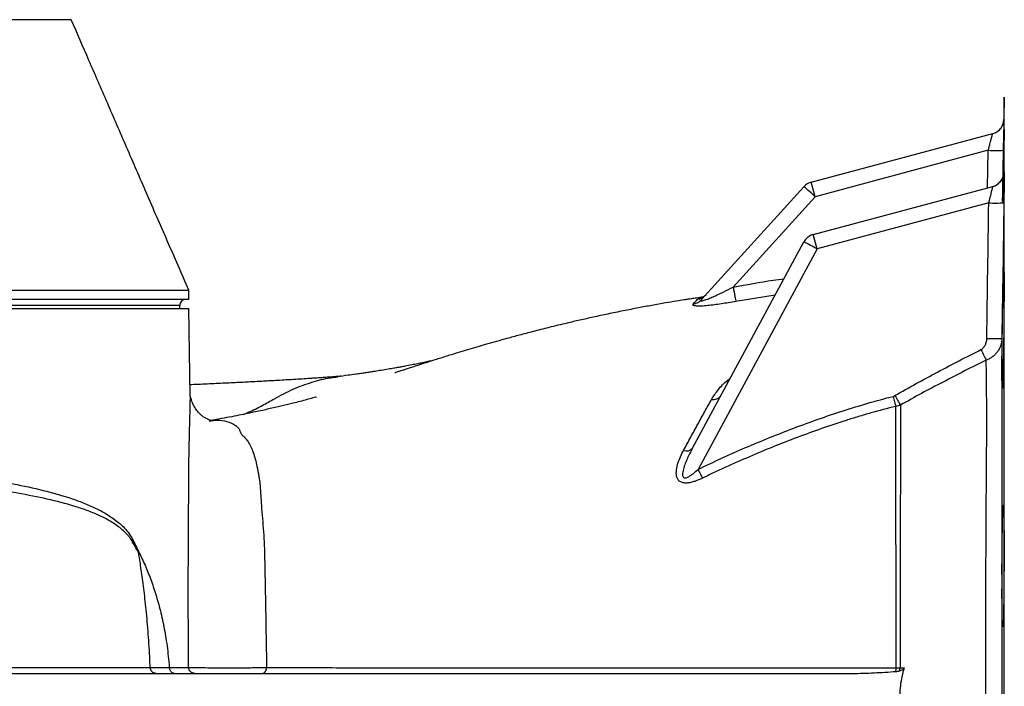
# Model space of a CAD drawing. Header units: millimetres. Extents: x 10 to 1715, y 7 to 2006.
# Tile 4 of 15: x 656 to 980, y 363 to 582. Entities that reach past the tile are written whole.
import ezdxf

# ---------------------------------------------------------------- set-up
doc = ezdxf.new("R2010")
doc.units = ezdxf.units.MM

msp = doc.modelspace()

# ---------------------------------------------------------------- linework, layer by layer
at = {"color": 7, "linetype": 'Continuous', "lineweight": 25}
for p, q in [((979.99, 556.63), (979.86, 549.35)), ((916.46, 528.61), (976.16, 544.6)), ((974.72, 539.13), (917.73, 523.86)), ((979.81, 531.54), (979.83, 531.86)), ((917.73, 523.86), (916.46, 528.61)), ((880.32, 490), (914.05, 527.14)), ((917.12, 511.43), (976.21, 527.27)), ((917.73, 523.86), (890.73, 494.14)), ((974.87, 521.82), (918.39, 506.69)), ((877.35, 441.15), (914.02, 508.98)), ((918.39, 506.69), (917.12, 511.43)), ((918.39, 506.69), (879.18, 434.15)), ((711.54, 490.08), (711.54, 493.08)), ((711.54, 490.08), (116.54, 490.08)), ((235.51, 487.08), (711.54, 487.08)), ((708.54, 487.08), (708.54, 488.08)), ((712.04, 458.35), (711.54, 487.08)), ((619.8, 367.08), (929.93, 367.08)), ((705.1, 369.04), (711.48, 369.04)), ((945.66, 368.91), (947.05, 368.91))]:
    msp.add_line(p, q, dxfattribs=at)
at = {"color": 8, "linetype": 'Continuous', "lineweight": 25}
for p, q in [((979.99, 357.08), (979.99, 556.63)), ((974.5, 526.81), (974.72, 539.13)), ((979.69, 539.13), (979.54, 530.39)), ((979.83, 531.86), (979.84, 532)), ((979.92, 532.02), (979.93, 531.91)), ((904.56, 491.48), (891.61, 489.41)), ((708.54, 488.08), (119.54, 488.08))]:
    msp.add_line(p, q, dxfattribs=at)
at = {"color": 7, "linetype": 'Continuous', "lineweight": 25, "flags": 128}
for points in [[(890.73, 494.14), (890.89, 493.32), (891.03, 492.52), (891.17, 491.77), (891.3, 491.09), (891.41, 490.5), (891.5, 490.02), (891.57, 489.65), (891.61, 489.41)], [(972.3, 473.56), (972.55, 473.06), (972.8, 472.57), (973.04, 472.09), (973.27, 471.63), (973.49, 471.19), (973.7, 470.79), (973.88, 470.42), (974.05, 470.09)], [(943.42, 458.2), (943.54, 457.74), (943.65, 457.29), (943.76, 456.85), (943.87, 456.42), (943.98, 456.01), (944.08, 455.62), (944.17, 455.25), (944.26, 454.91)], [(944, 458.43), (944.25, 458), (944.5, 457.56), (944.74, 457.14), (944.97, 456.73), (945.2, 456.34), (945.41, 455.97), (945.61, 455.63), (945.79, 455.32)], [(879.18, 434.15), (879.37, 433.76), (879.56, 433.37), (879.75, 432.99), (879.94, 432.62), (880.12, 432.26), (880.29, 431.92), (880.45, 431.6), (880.61, 431.29)]]:
    msp.add_lwpolyline(points, dxfattribs=at)
at = {"color": 7, "linetype": 'Continuous', "lineweight": 25}
for centre, radius, start, end in [((974.86, 549.43), 5, 285, 358.9731), ((974.86, 549.43), 5, 285, 332.4259), ((977.25, 613.44), 74.35, 268.0513, 271.8871), ((917.75, 523.78), 5, 105, 137.7522), ((974.84, 532.08), 5, 285, 312.819), ((974.92, 532.1), 5, 285.0001, 314.7885), ((829.56, 428.6), 129.81, 47.2138, 49.3886), ((977.22, 597.38), 75.6, 268.2192, 271.9917), ((918.42, 506.6), 5, 105, 151.6053), ((871.18, 421.92), 97.03, 60.8818, 63.7994), ((710.54, 488.08), 2, 90, 180), ((876.84, 493.17), 4.71, 279.2821, 317.6392), ((878.19, 494.98), 4.93, 279.4963, 317.7247), ((976.47, 553.12), 75.95, 268.3145, 272.0697), ((884.23, 460.12), 2.99, 257.9594, 324.1597), ((875.35, 442.94), 2.69, 249.6749, 318.1399), ((935.92, 368.96), 8.47, 351.4758, 359.5494), ((940.66, 369.02), 5, 347.5098, 358.7186)]:
    msp.add_arc(centre, radius, start, end, dxfattribs=at)
at = {"color": 8, "linetype": 'Continuous', "lineweight": 25}
for centre, start, end in [((974.86, 549.43), 332.4259, 359.0004), ((974.84, 532.08), 312.8192, 359.085), ((974.92, 532.1), 314.7887, 359.1066)]:
    msp.add_arc(centre, 5, start, end, dxfattribs=at)
at = {"color": 7, "linetype": 'Continuous', "lineweight": 25}
for points, knots in [([(672.78, 582.08), (672.79, 582.08), (672.81, 582.08), (672.33, 582.08), (672.08, 582.08), (671.74, 582.08), (671.86, 582.08), (671.36, 582.08), (670.53, 582.08), (669.21, 582.08), (667.39, 582.08), (665.16, 582.08), (656.3, 582.08), (618.56, 582.08), (559.88, 582.08), (496.45, 582.08), (456.74, 582.08), (436.88, 582.08), (427.6, 582.08), (423.37, 582.08), (420.41, 582.08), (416.86, 582.08), (412.9, 582.08), (409.73, 582.08), (406.84, 582.08), (403.49, 582.08), (397.66, 582.08), (366.77, 582.08), (317.87, 582.08), (252.78, 582.08), (207.67, 582.08), (179.87, 582.08), (170.52, 582.08), (165.78, 582.08), (162.63, 582.08), (160.27, 582.08), (158.54, 582.08), (157.28, 582.08), (156.5, 582.08), (156.34, 582.08), (156.31, 582.08), (156.18, 582.08), (155.66, 582.08), (155.16, 582.08), (155.28, 582.08), (155.3, 582.08)], [0, 0, 0, 0, 0.053383, 0.115576, 0.139744, 0.151828, 0.157871, 0.160931, 0.164059, 0.16754, 0.171122, 0.174603, 0.178185, 0.206886, 0.321691, 0.409759, 0.453793, 0.475814, 0.486826, 0.489584, 0.492337, 0.498022, 0.501787, 0.505681, 0.508817, 0.512022, 0.5185, 0.531457, 0.631534, 0.708594, 0.785659, 0.808671, 0.81795, 0.822589, 0.827247, 0.83073, 0.834315, 0.837798, 0.841382, 0.844862, 0.848365, 0.855372, 0.869388, 0.980363, 1, 1, 1, 1]), ([(711.54, 493.08), (709.18, 498.5), (704.57, 509.11), (697.71, 524.83), (691.13, 539.98), (684.8, 554.55), (678.72, 568.56), (674.78, 577.62), (672.85, 582.08)], [0, 0, 0, 0, 0.183897, 0.360185, 0.529348, 0.691952, 0.848621, 1, 1, 1, 1]), ([(979.86, 549.35), (979.86, 549.35), (979.86, 549.33), (979.86, 549.26), (979.86, 549.21), (979.86, 549), (979.86, 548.8), (979.85, 548.41), (979.85, 548.26), (979.84, 547.94), (979.84, 547.76), (979.83, 547.19), (979.82, 546.77), (979.81, 546.05), (979.81, 545.8), (979.8, 545.28), (979.79, 545.01), (979.78, 544.18), (979.77, 543.6), (979.76, 542.68), (979.75, 542.36), (979.74, 541.73), (979.73, 541.41), (979.72, 540.45), (979.71, 539.79), (979.69, 539.13)], [0, 0, 0, 0, 0.0625, 0.0625, 0.125, 0.125, 0.25, 0.25, 0.3125, 0.3125, 0.375, 0.375, 0.5, 0.5, 0.5625, 0.5625, 0.625, 0.625, 0.75, 0.75, 0.8125, 0.8125, 0.875, 0.875, 1, 1, 1, 1]), ([(974.72, 539.13), (974.81, 539.47), (974.9, 539.81), (975.07, 540.47), (975.16, 540.79), (975.33, 541.43), (975.41, 541.74), (975.52, 542.18), (975.56, 542.32), (975.63, 542.6), (975.67, 542.74), (975.77, 543.13), (975.84, 543.37), (975.95, 543.79), (976, 543.98), (976.08, 544.28), (976.11, 544.4), (976.14, 544.52), (976.15, 544.55), (976.16, 544.59), (976.16, 544.6), (976.16, 544.6)], [0, 0, 0, 0, 0.125, 0.125, 0.25, 0.25, 0.375, 0.375, 0.4375, 0.4375, 0.5, 0.5, 0.625, 0.625, 0.75, 0.75, 0.875, 0.875, 0.9375, 0.9375, 1, 1, 1, 1]), ([(979.43, 522.32), (979.43, 522.62), (979.45, 524.02), (979.5, 526.6), (979.56, 529.96), (979.62, 533.22), (979.67, 536.28), (979.73, 539.04), (979.77, 541.44), (979.82, 543.4), (979.85, 544.88), (979.88, 545.82), (979.9, 546.2), (979.91, 546.01), (979.91, 545.26), (979.9, 543.96), (979.89, 542.16), (979.86, 539.9), (979.83, 537.25), (979.79, 534.28), (979.75, 531.09), (979.7, 527.75), (979.65, 524.95), (979.62, 523.32), (979.61, 522.8)], [0, 0, 0, 0, 0.013339, 0.061539, 0.10974, 0.157945, 0.20615, 0.254354, 0.302559, 0.350759, 0.398959, 0.447153, 0.495347, 0.543536, 0.591724, 0.639909, 0.688095, 0.73628, 0.784466, 0.832655, 0.880845, 0.92904, 0.977235, 1, 1, 1, 1]), ([(979.93, 531.91), (979.93, 531.9), (979.94, 531.81), (979.94, 530.84), (979.93, 528.59), (979.9, 525.42), (979.86, 523.03), (979.85, 521.83)], [0, 0, 0, 0, 0.027391, 0.260996, 0.503852, 0.751998, 1, 1, 1, 1]), ([(979.81, 531.52), (979.81, 531.51), (979.8, 531.48), (979.78, 531.3), (979.71, 530.89), (979.49, 530.15), (979.03, 529.24), (978.49, 528.68), (978.24, 528.41)], [0, 0, 0, 0, 0.0145768, 0.0848978, 0.1900417, 0.3803809, 0.7059953, 1, 1, 1, 1]), ([(979.61, 521.76), (979.62, 522.59), (979.65, 524.56), (979.71, 527.47), (979.76, 529.91), (979.8, 531.3), (979.81, 531.49), (979.81, 531.51)], [0, 0, 0, 0, 0.1916876, 0.4577374, 0.7143084, 0.9663855, 1, 1, 1, 1]), ([(974.87, 521.82), (974.96, 522.16), (975.04, 522.49), (975.21, 523.15), (975.3, 523.48), (975.46, 524.12), (975.54, 524.42), (975.65, 524.86), (975.68, 525.01), (975.75, 525.28), (975.79, 525.42), (975.88, 525.81), (975.94, 526.05), (976.04, 526.47), (976.09, 526.65), (976.16, 526.96), (976.18, 527.07), (976.21, 527.19), (976.21, 527.22), (976.22, 527.26), (976.22, 527.27), (976.21, 527.27)], [0, 0, 0, 0, 0.125, 0.125, 0.25, 0.25, 0.375, 0.375, 0.4375, 0.4375, 0.5, 0.5, 0.625, 0.625, 0.75, 0.75, 0.875, 0.875, 0.9375, 0.9375, 1, 1, 1, 1]), ([(979.21, 468.54), (979.22, 469.04), (979.22, 469.56), (979.22, 470.62), (979.23, 471.71), (979.24, 472.85), (979.25, 474.01), (979.25, 474.61), (979.27, 476.43), (979.29, 477.66), (979.31, 479.53), (979.32, 480.16), (979.33, 481.42), (979.34, 482.05), (979.37, 483.93), (979.39, 485.16), (979.42, 486.97), (979.43, 487.56), (979.45, 488.74), (979.46, 489.32), (979.49, 490.99), (979.51, 492.05), (979.55, 493.54), (979.56, 494.03), (979.58, 494.95), (979.59, 495.38), (979.62, 496.63), (979.64, 497.37), (979.68, 498.34), (979.69, 498.63), (979.71, 499.17), (979.72, 499.65), (979.74, 500.02), (979.76, 500.34), (979.77, 500.47), (979.79, 500.77), (979.81, 500.85), (979.83, 500.8), (979.84, 500.75), (979.85, 500.59), (979.86, 500.49), (979.87, 500.08), (979.88, 499.7), (979.89, 498.96), (979.89, 498.68), (979.9, 498.07), (979.9, 497.75), (979.91, 496.69), (979.91, 495.9), (979.91, 494.57), (979.91, 494.1), (979.91, 493.13), (979.91, 492.63), (979.9, 491.08), (979.9, 489.99), (979.88, 488.25), (979.88, 487.66), (979.87, 486.47), (979.86, 485.26), (979.85, 484.03), (979.84, 482.78), (979.83, 482.15), (979.81, 480.26), (979.8, 479.01), (979.77, 477.15), (979.76, 476.54), (979.74, 475.31), (979.74, 474.71), (979.71, 472.93), (979.69, 471.8), (979.66, 470.18), (979.65, 469.64), (979.63, 468.62), (979.61, 468.13), (979.58, 466.71), (979.56, 465.85), (979.53, 464.69), (979.52, 464.32), (979.49, 463.64), (979.48, 463.33), (979.45, 462.47), (979.43, 462), (979.39, 461.28), (979.37, 461.04), (979.34, 460.86), (979.33, 460.83), (979.32, 460.82), (979.31, 460.85), (979.29, 460.96), (979.29, 461.05), (979.27, 461.28), (979.27, 461.42), (979.25, 461.94), (979.24, 462.4), (979.23, 463.25), (979.22, 463.55), (979.22, 464.23), (979.22, 464.59), (979.22, 464.97)], [0, 0, 0, 0, 0.015625, 0.015625, 0.03125, 0.046875, 0.046875, 0.0625, 0.0625, 0.09375, 0.09375, 0.109375, 0.109375, 0.125, 0.125, 0.15625, 0.15625, 0.171875, 0.171875, 0.1875, 0.1875, 0.21875, 0.21875, 0.234375, 0.234375, 0.25, 0.25, 0.28125, 0.28125, 0.296875, 0.296875, 0.3125, 0.328125, 0.328125, 0.34375, 0.34375, 0.375, 0.375, 0.390625, 0.390625, 0.40625, 0.40625, 0.4375, 0.4375, 0.453125, 0.453125, 0.46875, 0.46875, 0.5, 0.5, 0.515625, 0.515625, 0.53125, 0.53125, 0.5625, 0.5625, 0.578125, 0.578125, 0.59375, 0.609375, 0.609375, 0.625, 0.625, 0.65625, 0.65625, 0.671875, 0.671875, 0.6875, 0.6875, 0.71875, 0.71875, 0.734375, 0.734375, 0.75, 0.75, 0.78125, 0.78125, 0.796875, 0.796875, 0.8125, 0.8125, 0.84375, 0.84375, 0.875, 0.875, 0.890625, 0.890625, 0.90625, 0.90625, 0.921875, 0.921875, 0.9375, 0.9375, 0.96875, 0.96875, 0.984375, 0.984375, 1, 1, 1, 1]), ([(116.67, 493.08), (116.68, 493.08), (116.71, 493.08), (118.22, 493.08), (120.99, 493.08), (125.06, 493.08), (130.35, 493.08), (136.85, 493.08), (144.53, 493.08), (153.36, 493.08), (163.31, 493.08), (174.33, 493.08), (186.37, 493.08), (199.38, 493.08), (213.31, 493.08), (228.09, 493.08), (243.67, 493.08), (259.97, 493.08), (276.94, 493.08), (294.49, 493.08), (312.55, 493.08), (331.04, 493.08), (349.88, 493.08), (369, 493.08), (388.32, 493.08), (407.74, 493.08), (427.19, 493.08), (446.58, 493.08), (465.84, 493.08), (484.87, 493.08), (503.6, 493.08), (521.95, 493.08), (539.84, 493.08), (557.19, 493.08), (573.93, 493.08), (589.98, 493.08), (605.29, 493.08), (619.78, 493.08), (633.39, 493.08), (646.07, 493.08), (657.75, 493.08), (668.4, 493.08), (677.96, 493.08), (686.39, 493.08), (693.66, 493.08), (699.74, 493.08), (704.59, 493.08), (708.23, 493.08), (710.52, 493.08), (711.58, 493.08), (711.43, 493.08), (711.4, 493.08)], [0, 0, 0, 0, 0.014868, 0.035673, 0.056478, 0.077282, 0.098087, 0.118892, 0.139696, 0.160501, 0.181306, 0.20211, 0.222915, 0.24372, 0.264524, 0.285329, 0.306134, 0.326938, 0.347743, 0.368548, 0.389352, 0.410157, 0.430962, 0.451766, 0.472571, 0.493376, 0.51418, 0.534985, 0.55579, 0.576594, 0.597399, 0.618204, 0.639008, 0.659813, 0.680618, 0.701422, 0.722227, 0.743032, 0.763836, 0.784641, 0.805446, 0.82625, 0.847055, 0.867859, 0.888664, 0.909469, 0.930273, 0.951078, 0.971883, 0.992687, 1, 1, 1, 1]), ([(880.32, 490), (880.27, 489.95), (880.23, 489.9), (880.18, 489.81), (880.17, 489.77), (880.18, 489.71), (880.2, 489.68), (880.27, 489.65), (880.32, 489.64), (880.51, 489.64), (880.69, 489.68), (881.08, 489.78), (881.3, 489.84), (881.76, 490), (882, 490.09), (882.49, 490.27), (882.73, 490.37), (883.49, 490.68), (884, 490.9), (885.03, 491.36), (885.55, 491.6), (886.58, 492.09), (887.1, 492.33), (888.66, 493.09), (889.7, 493.61), (890.73, 494.14)], [0, 0, 0, 0, 0.03125, 0.03125, 0.0625, 0.0625, 0.09375, 0.09375, 0.125, 0.125, 0.1875, 0.1875, 0.25, 0.25, 0.3125, 0.3125, 0.375, 0.375, 0.5, 0.5, 0.625, 0.625, 0.75, 0.75, 1, 1, 1, 1]), ([(880.91, 490.89), (880.9, 490.89), (880.12, 490.77), (878.81, 490.57), (877.16, 490.32), (875.84, 490.11), (874.19, 489.85), (871.71, 489.45), (868.15, 488.85), (863.99, 488.12), (859.35, 487.26), (854.53, 486.32), (849.57, 485.3), (844.79, 484.27), (840.31, 483.27), (835.43, 482.14), (830.31, 480.9), (825.07, 479.57), (820.48, 478.37), (816.48, 477.28), (812.88, 476.28), (809.58, 475.35), (806.38, 474.42), (803.32, 473.51), (800.23, 472.58), (796.83, 471.53), (793.23, 470.4), (789.58, 469.23), (786.65, 468.28), (784.45, 467.55), (783.1, 467.11), (782.06, 466.77), (780.98, 466.43), (780.19, 466.17), (779.4, 465.92), (779.37, 465.91), (779.36, 465.9)], [0, 0, 0, 0, 0.000297, 0.020735, 0.035399, 0.044729, 0.056448, 0.079625, 0.111724, 0.152806, 0.192709, 0.238558, 0.285448, 0.329779, 0.371527, 0.410669, 0.466873, 0.516543, 0.559633, 0.59846, 0.631272, 0.662818, 0.693415, 0.723065, 0.750607, 0.782219, 0.819448, 0.851355, 0.886695, 0.903238, 0.917516, 0.929742, 0.941302, 0.97037, 0.987903, 1, 1, 1, 1]), ([(881.81, 491.66), (881.73, 491.58), (881.51, 491.31), (881.08, 490.99), (880.64, 490.71), (880.35, 490.58), (880.23, 490.53), (880.24, 490.54), (880.25, 490.54)], [0, 0, 0, 0, 0.116662, 0.362473, 0.572698, 0.755363, 0.923049, 1, 1, 1, 1]), ([(891.61, 489.41), (890.81, 489.26), (890.02, 489.12), (888.44, 488.85), (887.64, 488.73), (886.08, 488.49), (885.31, 488.38), (883.8, 488.18), (883.06, 488.1), (881.62, 487.96), (880.93, 487.91), (879.99, 487.88), (879.69, 487.87), (879.13, 487.87), (878.87, 487.88), (878.4, 487.92), (878.2, 487.95), (877.87, 488.02), (877.74, 488.06), (877.6, 488.14), (877.57, 488.17), (877.52, 488.24), (877.5, 488.27), (877.49, 488.37), (877.53, 488.44), (877.6, 488.52)], [0, 0, 0, 0, 0.125, 0.125, 0.25, 0.25, 0.375, 0.375, 0.5, 0.5, 0.625, 0.625, 0.6875, 0.6875, 0.75, 0.75, 0.8125, 0.8125, 0.875, 0.875, 0.90625, 0.90625, 0.9375, 0.9375, 1, 1, 1, 1]), ([(972.3, 473.56), (972.46, 473.65), (972.62, 473.75), (972.9, 473.97), (973.03, 474.09), (973.27, 474.36), (973.39, 474.5), (973.59, 474.8), (973.67, 474.96), (973.91, 475.44), (974.03, 475.79), (974.19, 476.49), (974.23, 476.84), (974.24, 477.21)], [0, 0, 0, 0, 0.125, 0.125, 0.25, 0.25, 0.375, 0.375, 0.5, 0.5, 0.75, 0.75, 1, 1, 1, 1]), ([(979.21, 477.22), (979.2, 476.46), (979.07, 475.71), (978.72, 474.63), (978.57, 474.27), (978.22, 473.58), (978.02, 473.25), (977.57, 472.62), (977.32, 472.32), (976.78, 471.75), (976.48, 471.49), (975.85, 471.01), (975.51, 470.79), (974.8, 470.4), (974.43, 470.23), (974.05, 470.09)], [0, 0, 0, 0, 0.25, 0.25, 0.375, 0.375, 0.5, 0.5, 0.625, 0.625, 0.75, 0.75, 0.875, 0.875, 1, 1, 1, 1]), ([(979.21, 477.22), (979.21, 474.72), (979.21, 472.11), (979.21, 467.99), (979.21, 466.58), (979.21, 463.73), (979.21, 462.29), (979.21, 457.88), (979.21, 454.87), (979.21, 448.68), (979.21, 445.51), (979.21, 438.99), (979.21, 435.65), (979.21, 430.49), (979.21, 428.75), (979.21, 425.23), (979.21, 423.45), (979.21, 414.48), (979.21, 407.14), (979.21, 399.63)], [0, 0, 0, 0, 0.125, 0.125, 0.1875, 0.1875, 0.25, 0.25, 0.375, 0.375, 0.5, 0.5, 0.625, 0.625, 0.6875, 0.6875, 0.75, 0.75, 1, 1, 1, 1]), ([(944, 458.43), (948.63, 461.1), (953.32, 463.68), (962.76, 468.72), (967.52, 471.17), (972.3, 473.56)], [0, 0, 0, 0, 0.5, 0.5, 1, 1, 1, 1]), ([(791.97, 470), (791.41, 469.87), (790.26, 469.62), (788.57, 469.26), (786.8, 468.9), (784.91, 468.52), (783.04, 468.16), (781.43, 467.87), (780.03, 467.61), (778.47, 467.34), (776.54, 467.01), (774.45, 466.67), (772.58, 466.37), (771, 466.13), (769.6, 465.92), (768.12, 465.7), (766.25, 465.44), (763.67, 465.08), (761.67, 464.81), (760.53, 464.66)], [0, 0, 0, 0, 0.0633016, 0.1281312, 0.1838021, 0.2509763, 0.3235153, 0.3748302, 0.4120422, 0.4601568, 0.5242297, 0.5945288, 0.6556039, 0.6971601, 0.7373275, 0.7805211, 0.8300365, 0.9028397, 1, 1, 1, 1]), ([(974.05, 470.09), (969.28, 467.75), (964.53, 465.35), (955.11, 460.44), (950.43, 457.92), (945.79, 455.32)], [0, 0, 0, 0, 0.5, 0.5, 1, 1, 1, 1]), ([(974.05, 244.06), (974.07, 245.79), (974.09, 247.58), (974.12, 250.35), (974.13, 251.29), (974.15, 253.19), (974.16, 254.16), (974.19, 257.1), (974.21, 259.1), (974.22, 263.18), (974.22, 265.26), (974.2, 269.5), (974.19, 271.65), (974.16, 276.05), (974.14, 278.29), (974.11, 282.85), (974.09, 285.18), (974.07, 288.72), (974.06, 289.92), (974.05, 292.32), (974.04, 293.54), (974.01, 299.66), (973.98, 304.63), (973.94, 314.74), (973.93, 319.88), (973.9, 330.3), (973.89, 335.59), (973.88, 342.31), (973.88, 343.65), (973.87, 346.34), (973.87, 347.69), (973.87, 351.72), (973.87, 354.41), (973.87, 359.79), (973.87, 362.48), (973.87, 366.52), (973.87, 367.86), (973.88, 370.55), (973.88, 371.9), (973.89, 378.61), (973.9, 383.9), (973.93, 394.31), (973.94, 399.43), (973.98, 409.53), (974.01, 414.49), (974.04, 420.6), (974.05, 421.82), (974.06, 424.23), (974.07, 425.42), (974.09, 428.98), (974.11, 431.3), (974.14, 435.87), (974.16, 438.11), (974.19, 442.5), (974.2, 444.66), (974.22, 448.89), (974.22, 450.97), (974.21, 455.05), (974.19, 457.04), (974.15, 460.95), (974.13, 462.87), (974.09, 466.57), (974.07, 468.36), (974.05, 470.09)], [0, 0, 0, 0, 0.03125, 0.03125, 0.046875, 0.046875, 0.0625, 0.0625, 0.09375, 0.09375, 0.125, 0.125, 0.15625, 0.15625, 0.1875, 0.1875, 0.21875, 0.21875, 0.234375, 0.234375, 0.25, 0.25, 0.3125, 0.3125, 0.375, 0.375, 0.4375, 0.4375, 0.453125, 0.453125, 0.46875, 0.46875, 0.5, 0.5, 0.53125, 0.53125, 0.546875, 0.546875, 0.5625, 0.5625, 0.625, 0.625, 0.6875, 0.6875, 0.75, 0.75, 0.765625, 0.765625, 0.78125, 0.78125, 0.8125, 0.8125, 0.84375, 0.84375, 0.875, 0.875, 0.90625, 0.90625, 0.9375, 0.9375, 0.96875, 0.96875, 1, 1, 1, 1]), ([(979.22, 464.97), (979.21, 465.07), (979.21, 465.26), (979.21, 465.55), (979.21, 465.86), (979.21, 466.16), (979.21, 466.48), (979.21, 466.81), (979.21, 467.14), (979.21, 467.48), (979.21, 467.82), (979.21, 468.18), (979.21, 468.42), (979.21, 468.54)], [0, 0, 0, 0, 0.091427, 0.182544, 0.27342, 0.364121, 0.454719, 0.545282, 0.63588, 0.726581, 0.817456, 0.908573, 1, 1, 1, 1]), ([(761.65, 464.81), (761.26, 464.78), (760.2, 464.7), (758.52, 464.57), (756.8, 464.44), (755.43, 464.35), (754.26, 464.26), (753.12, 464.19), (751.55, 464.08), (749.44, 463.94), (746.69, 463.77), (743.78, 463.59), (740.95, 463.43), (738.45, 463.29), (736.16, 463.16), (733.97, 463.04), (731.71, 462.92), (728.47, 462.76), (724.05, 462.54), (718.41, 462.28), (714.32, 462.09), (712.12, 462), (711.98, 461.99)], [0, 0, 0, 0, 0.032324, 0.087224, 0.130709, 0.162727, 0.188388, 0.21511, 0.242957, 0.297269, 0.35741, 0.42366, 0.481559, 0.531274, 0.573025, 0.613496, 0.655637, 0.69997, 0.792671, 0.893393, 0.992993, 1, 1, 1, 1]), ([(739.74, 457.42), (741.76, 458.52), (745.78, 460.7), (751.98, 462.91), (756.91, 464.22), (759.77, 464.5), (760.55, 464.57)], [0, 0, 0, 0, 0.301469, 0.598562, 0.891758, 1, 1, 1, 1]), ([(718.82, 450.26), (718.82, 450.27), (718.83, 450.29), (718.27, 450.43), (717.38, 450.82), (716.56, 451.31), (715.82, 451.85), (715.02, 452.58), (714.12, 453.58), (713.24, 454.94), (712.66, 456.16), (712.31, 457.31), (712.21, 457.67), (712.15, 457.88), (712.09, 458.1), (712.05, 458.29), (712.05, 458.29), (712.05, 458.29)], [0, 0, 0, 0, 0.092095, 0.201431, 0.288406, 0.359999, 0.415739, 0.466923, 0.52609, 0.594628, 0.658251, 0.734848, 0.773341, 0.81854, 0.866377, 0.942868, 1, 1, 1, 1]), ([(753.61, 458.01), (753.59, 458.01), (753.56, 458), (752.67, 457.75), (750.92, 457.26), (748.74, 456.67), (746.61, 456.11), (744.6, 455.6), (742.84, 455.18), (740.96, 454.74), (738.94, 454.28), (736.78, 453.8), (734.58, 453.32), (732.12, 452.8), (729.41, 452.24), (726.37, 451.64), (723.11, 451.02), (720.36, 450.52), (718.73, 450.24), (718.24, 450.16)], [0, 0, 0, 0, 0.032467, 0.080087, 0.154592, 0.232747, 0.310143, 0.367864, 0.424035, 0.472279, 0.522504, 0.568866, 0.619864, 0.674831, 0.739272, 0.80812, 0.88551, 0.96582, 1, 1, 1, 1]), ([(729.5, 452.26), (730.04, 452.49), (732.14, 453.35), (735.56, 455.07), (738.41, 456.67), (739.74, 457.42)], [0, 0, 0, 0, 0.155414, 0.605365, 1, 1, 1, 1]), ([(874.41, 440.42), (875.2, 441.87), (875.98, 443.31), (877.55, 446.18), (878.32, 447.6), (879.48, 449.71), (879.87, 450.41), (880.63, 451.8), (881.01, 452.49), (882.14, 454.53), (882.88, 455.87), (883.61, 457.19)], [0, 0, 0, 0, 0.25, 0.25, 0.5, 0.5, 0.625, 0.625, 0.75, 0.75, 1, 1, 1, 1]), ([(879.18, 434.15), (881.75, 435.43), (884.34, 436.66), (889.55, 439.04), (892.17, 440.2), (897.43, 442.45), (900.07, 443.54), (905.38, 445.68), (908.04, 446.73), (916.06, 449.77), (921.45, 451.67), (929.62, 454.3), (932.36, 455.14), (937.86, 456.73), (940.63, 457.49), (943.42, 458.2)], [0, 0, 0, 0, 0.125, 0.125, 0.25, 0.25, 0.375, 0.375, 0.5, 0.5, 0.75, 0.75, 0.875, 0.875, 1, 1, 1, 1]), ([(944.26, 454.91), (941.51, 454.22), (938.76, 453.5), (935.35, 452.53), (934.67, 452.34), (933.31, 451.94), (932.63, 451.74), (930.59, 451.13), (929.24, 450.71), (922.49, 448.56), (917.15, 446.69), (909.2, 443.68), (906.57, 442.65), (901.31, 440.53), (898.69, 439.44), (893.48, 437.22), (890.88, 436.08), (887.01, 434.32), (885.73, 433.73), (883.16, 432.52), (881.88, 431.91), (880.61, 431.29)], [0, 0, 0, 0, 0.125, 0.125, 0.15625, 0.15625, 0.1875, 0.1875, 0.25, 0.25, 0.5, 0.5, 0.625, 0.625, 0.75, 0.75, 0.875, 0.875, 0.9375, 0.9375, 1, 1, 1, 1]), ([(944.4, 368.9), (944.39, 372.98), (944.39, 377.02), (944.38, 385), (944.38, 388.96), (944.37, 394.82), (944.36, 396.76), (944.36, 399.66), (944.36, 400.62), (944.35, 402.55), (944.35, 403.5), (944.34, 408.27), (944.33, 411.99), (944.31, 419.22), (944.3, 422.73), (944.28, 427.86), (944.27, 429.54), (944.26, 432.03), (944.26, 432.86), (944.25, 434.49), (944.25, 435.31), (944.24, 437.74), (944.24, 439.34), (944.23, 442.53), (944.23, 444.11), (944.24, 446.47), (944.24, 447.25), (944.25, 448.81), (944.24, 449.58), (944.24, 450.74), (944.24, 451.12), (944.25, 451.89), (944.25, 452.27), (944.26, 453.41), (944.26, 454.16), (944.26, 454.91)], [0, 0, 0, 0, 0.125, 0.125, 0.25, 0.25, 0.3125, 0.3125, 0.34375, 0.34375, 0.375, 0.375, 0.5, 0.5, 0.625, 0.625, 0.6875, 0.6875, 0.71875, 0.71875, 0.75, 0.75, 0.8125, 0.8125, 0.875, 0.875, 0.90625, 0.90625, 0.9375, 0.9375, 0.953125, 0.953125, 0.96875, 0.96875, 1, 1, 1, 1]), ([(945.79, 455.32), (945.79, 454.57), (945.8, 453.82), (945.79, 452.68), (945.79, 452.3), (945.79, 451.53), (945.79, 451.14), (945.8, 449.99), (945.8, 449.21), (945.8, 447.65), (945.8, 446.86), (945.8, 444.5), (945.8, 442.91), (945.8, 439.7), (945.8, 438.09), (945.79, 435.65), (945.79, 434.83), (945.79, 433.18), (945.78, 432.36), (945.77, 429.85), (945.77, 428.16), (945.75, 423), (945.74, 419.46), (945.72, 412.2), (945.71, 408.47), (945.71, 403.67), (945.7, 402.71), (945.7, 400.78), (945.7, 399.81), (945.69, 396.9), (945.69, 394.95), (945.68, 389.06), (945.68, 385.09), (945.67, 377.06), (945.67, 373), (945.66, 368.91)], [0, 0, 0, 0, 0.03125, 0.03125, 0.046875, 0.046875, 0.0625, 0.0625, 0.09375, 0.09375, 0.125, 0.125, 0.1875, 0.1875, 0.25, 0.25, 0.28125, 0.28125, 0.3125, 0.3125, 0.375, 0.375, 0.5, 0.5, 0.625, 0.625, 0.65625, 0.65625, 0.6875, 0.6875, 0.75, 0.75, 0.875, 0.875, 1, 1, 1, 1]), ([(235.45, 449.45), (244.75, 449.33), (254.36, 449.19), (274.19, 448.86), (284.4, 448.68), (300.17, 448.38), (305.51, 448.28), (313.62, 448.12), (316.35, 448.06), (320.46, 447.97), (321.84, 447.95), (324.6, 447.89), (325.99, 447.86), (338.46, 447.59), (349.65, 447.32), (372.19, 446.73), (383.56, 446.41), (400.73, 445.88), (406.48, 445.7), (415.14, 445.41), (418.03, 445.31), (422.37, 445.15), (423.82, 445.1), (426.72, 445), (428.17, 444.95), (441.17, 444.48), (452.59, 444.03), (475.16, 443.08), (486.32, 442.58), (502.85, 441.78), (508.33, 441.51), (516.5, 441.09), (519.21, 440.94), (524.62, 440.65), (527.3, 440.51), (540.61, 439.77), (550.9, 439.16), (570.83, 437.91), (580.45, 437.26), (592.06, 436.44), (594.36, 436.27), (598.92, 435.94), (601.17, 435.77), (604.52, 435.51), (605.64, 435.42), (607.85, 435.24), (608.95, 435.15), (612.23, 434.86), (614.38, 434.65), (624.96, 433.6), (632.91, 432.68), (644.08, 431.07), (647.67, 430.5), (654.61, 429.26), (657.95, 428.58), (664.37, 427.1), (667.45, 426.3), (671.88, 424.94), (673.32, 424.47), (676.12, 423.45), (677.48, 422.92), (680.13, 421.77), (681.41, 421.16), (683.89, 419.84), (685.09, 419.12), (686.83, 417.93), (687.4, 417.51), (688.52, 416.62), (689.07, 416.14), (690.14, 415.11), (690.66, 414.56), (691.67, 413.35), (692.16, 412.69), (692.63, 411.93)], [0, 0, 0, 0, 0.0625, 0.0625, 0.125, 0.125, 0.15625, 0.15625, 0.171875, 0.171875, 0.179688, 0.179688, 0.1875, 0.1875, 0.25, 0.25, 0.3125, 0.3125, 0.34375, 0.34375, 0.359375, 0.359375, 0.367188, 0.367188, 0.375, 0.375, 0.4375, 0.4375, 0.5, 0.5, 0.53125, 0.53125, 0.546875, 0.546875, 0.5625, 0.5625, 0.625, 0.625, 0.6875, 0.6875, 0.703125, 0.703125, 0.71875, 0.71875, 0.726563, 0.726563, 0.734375, 0.734375, 0.75, 0.75, 0.8125, 0.8125, 0.84375, 0.84375, 0.875, 0.875, 0.90625, 0.90625, 0.921875, 0.921875, 0.9375, 0.9375, 0.953125, 0.953125, 0.96875, 0.96875, 0.976563, 0.976563, 0.984375, 0.984375, 0.992188, 0.992188, 1, 1, 1, 1]), ([(692.63, 410.96), (692.61, 410.98), (692.6, 411), (692.57, 411.05), (692.52, 411.11), (692.42, 411.27), (692.33, 411.4), (692.15, 411.65), (692.02, 411.81), (691.66, 412.27), (691.41, 412.57), (690.65, 413.39), (690.13, 413.89), (688.55, 415.26), (687.44, 416.04), (685.15, 417.46), (683.97, 418.09), (681.51, 419.26), (680.24, 419.8), (677.62, 420.81), (676.27, 421.29), (673.48, 422.18), (672.05, 422.6), (667.65, 423.8), (664.58, 424.51), (658.18, 425.81), (654.84, 426.4), (647.92, 427.49), (644.33, 428), (633.16, 429.42), (625.2, 430.23), (614.58, 431.16), (612.43, 431.34), (609.14, 431.6), (608.03, 431.68), (605.81, 431.84), (604.7, 431.92), (601.33, 432.15), (599.07, 432.3), (594.5, 432.6), (592.19, 432.75), (580.54, 433.48), (570.88, 434.06), (550.87, 435.19), (540.52, 435.74), (527.15, 436.41), (524.45, 436.54), (519.01, 436.8), (516.29, 436.93), (508.09, 437.32), (502.58, 437.56), (485.97, 438.29), (474.76, 438.74), (452.06, 439.6), (440.57, 440.01), (426.04, 440.48), (423.12, 440.58), (417.29, 440.76), (414.38, 440.85), (405.68, 441.12), (399.9, 441.29), (382.61, 441.77), (371.18, 442.07), (348.48, 442.6), (337.21, 442.85), (324.64, 443.1), (323.24, 443.12), (320.46, 443.18), (319.07, 443.21), (314.92, 443.28), (312.17, 443.34), (303.97, 443.49), (298.57, 443.58), (282.58, 443.86), (272.19, 444.03), (259.55, 444.21), (257.04, 444.25), (252.06, 444.32), (249.59, 444.36), (242.27, 444.46), (237.47, 444.52), (232.78, 444.58)], [0, 0, 0, 0, 0.000244, 0.000244, 0.000488, 0.000977, 0.001953, 0.001953, 0.003906, 0.003906, 0.007812, 0.007812, 0.015625, 0.015625, 0.03125, 0.03125, 0.046875, 0.046875, 0.0625, 0.0625, 0.078125, 0.078125, 0.09375, 0.09375, 0.125, 0.125, 0.15625, 0.15625, 0.1875, 0.1875, 0.25, 0.25, 0.265625, 0.265625, 0.273437, 0.273437, 0.28125, 0.28125, 0.296875, 0.296875, 0.3125, 0.3125, 0.375, 0.375, 0.4375, 0.4375, 0.453125, 0.453125, 0.46875, 0.46875, 0.5, 0.5, 0.5625, 0.5625, 0.625, 0.625, 0.640625, 0.640625, 0.65625, 0.65625, 0.6875, 0.6875, 0.75, 0.75, 0.8125, 0.8125, 0.820312, 0.820312, 0.828125, 0.828125, 0.84375, 0.84375, 0.875, 0.875, 0.9375, 0.9375, 0.953125, 0.953125, 0.96875, 0.96875, 1, 1, 1, 1]), ([(877.35, 441.15), (876.7, 439.95), (876.09, 438.74), (875.27, 436.9), (875.02, 436.28), (874.68, 435.34), (874.57, 435.03), (874.38, 434.4), (874.29, 434.08), (874.15, 433.45), (874.1, 433.14), (874.07, 432.67), (874.06, 432.51), (874.09, 432.21), (874.11, 432.06), (874.2, 431.78), (874.28, 431.65), (874.49, 431.46), (874.63, 431.41), (874.95, 431.38), (875.12, 431.4), (875.45, 431.49), (875.61, 431.55), (876.08, 431.76), (876.39, 431.95), (876.98, 432.34), (877.27, 432.55), (878.11, 433.2), (878.65, 433.66), (879.18, 434.15)], [0, 0, 0, 0, 0.25, 0.25, 0.375, 0.375, 0.4375, 0.4375, 0.5, 0.5, 0.5625, 0.5625, 0.59375, 0.59375, 0.625, 0.625, 0.65625, 0.65625, 0.6875, 0.6875, 0.71875, 0.71875, 0.75, 0.75, 0.8125, 0.8125, 0.875, 0.875, 1, 1, 1, 1]), ([(880.61, 431.29), (879.79, 430.89), (878.95, 430.53), (877.68, 430.1), (877.25, 429.97), (876.38, 429.77), (875.94, 429.7), (875.08, 429.65), (874.66, 429.67), (874.07, 429.79), (873.88, 429.85), (873.53, 429.99), (873.37, 430.08), (873.07, 430.29), (872.94, 430.4), (872.7, 430.66), (872.6, 430.8), (872.42, 431.1), (872.34, 431.25), (872.22, 431.57), (872.17, 431.74), (872.06, 432.24), (872.02, 432.59), (872.01, 433.29), (872.03, 433.65), (872.17, 434.73), (872.34, 435.46), (872.79, 436.9), (873.06, 437.61), (873.69, 439.02), (874.04, 439.73), (874.41, 440.42)], [0, 0, 0, 0, 0.125, 0.125, 0.1875, 0.1875, 0.25, 0.25, 0.3125, 0.3125, 0.34375, 0.34375, 0.375, 0.375, 0.40625, 0.40625, 0.4375, 0.4375, 0.46875, 0.46875, 0.5, 0.5, 0.5625, 0.5625, 0.625, 0.625, 0.75, 0.75, 0.875, 0.875, 1, 1, 1, 1]), ([(979.21, 399.63), (979.22, 400.26), (979.22, 400.89), (979.22, 402.15), (979.23, 403.4), (979.24, 404.64), (979.25, 405.88), (979.25, 406.5), (979.27, 408.35), (979.29, 409.53), (979.31, 411.24), (979.32, 411.8), (979.33, 412.89), (979.34, 413.42), (979.37, 414.96), (979.39, 415.91), (979.42, 417.21), (979.43, 417.63), (979.45, 418.42), (979.46, 418.79), (979.49, 419.81), (979.51, 420.39), (979.55, 421.11), (979.56, 421.32), (979.58, 421.69), (979.59, 421.84), (979.62, 422.22), (979.64, 422.35), (979.68, 422.38), (979.69, 422.36), (979.71, 422.25), (979.72, 422.09), (979.74, 421.82), (979.76, 421.48), (979.77, 421.29), (979.79, 420.61), (979.81, 420.06), (979.83, 419.07), (979.84, 418.72), (979.85, 417.96), (979.86, 417.55), (979.87, 416.28), (979.88, 415.35), (979.89, 413.85), (979.89, 413.32), (979.9, 412.24), (979.9, 411.69), (979.91, 410), (979.91, 408.83), (979.91, 407.01), (979.91, 406.39), (979.91, 405.14), (979.91, 404.52), (979.9, 402.65), (979.9, 401.4), (979.88, 399.51), (979.88, 398.89), (979.87, 397.66), (979.86, 396.45), (979.85, 395.27), (979.84, 394.11), (979.83, 393.54), (979.81, 391.87), (979.8, 390.82), (979.77, 389.36), (979.76, 388.89), (979.74, 387.98), (979.74, 387.55), (979.71, 386.33), (979.69, 385.61), (979.66, 384.68), (979.65, 384.39), (979.63, 383.87), (979.61, 383.64), (979.58, 383.04), (979.56, 382.75), (979.53, 382.48), (979.52, 382.42), (979.49, 382.36), (979.48, 382.36), (979.45, 382.45), (979.43, 382.63), (979.39, 383.22), (979.37, 383.63), (979.34, 384.4), (979.33, 384.69), (979.32, 385.31), (979.31, 385.65), (979.29, 386.38), (979.29, 386.77), (979.27, 387.59), (979.27, 388.02), (979.25, 389.39), (979.24, 390.36), (979.23, 391.93), (979.22, 392.47), (979.22, 393.59), (979.22, 394.16), (979.22, 394.75)], [0, 0, 0, 0, 0.015625, 0.015625, 0.03125, 0.046875, 0.046875, 0.0625, 0.0625, 0.09375, 0.09375, 0.109375, 0.109375, 0.125, 0.125, 0.15625, 0.15625, 0.171875, 0.171875, 0.1875, 0.1875, 0.21875, 0.21875, 0.234375, 0.234375, 0.25, 0.25, 0.28125, 0.28125, 0.296875, 0.296875, 0.3125, 0.328125, 0.328125, 0.34375, 0.34375, 0.375, 0.375, 0.390625, 0.390625, 0.40625, 0.40625, 0.4375, 0.4375, 0.453125, 0.453125, 0.46875, 0.46875, 0.5, 0.5, 0.515625, 0.515625, 0.53125, 0.53125, 0.5625, 0.5625, 0.578125, 0.578125, 0.59375, 0.609375, 0.609375, 0.625, 0.625, 0.65625, 0.65625, 0.671875, 0.671875, 0.6875, 0.6875, 0.71875, 0.71875, 0.734375, 0.734375, 0.75, 0.75, 0.78125, 0.78125, 0.796875, 0.796875, 0.8125, 0.8125, 0.84375, 0.84375, 0.875, 0.875, 0.890625, 0.890625, 0.90625, 0.90625, 0.921875, 0.921875, 0.9375, 0.9375, 0.96875, 0.96875, 0.984375, 0.984375, 1, 1, 1, 1]), ([(692.63, 411.93), (692.73, 411.73), (692.88, 411.42), (693.07, 411.01), (693.27, 410.6), (693.52, 410.09), (693.82, 409.46), (694.12, 408.83), (694.37, 408.29), (694.56, 407.86), (694.71, 407.53), (694.86, 407.2), (694.95, 406.94), (695, 406.81)], [0, 0, 0, 0, 0.12447, 0.186405, 0.248228, 0.372831, 0.495729, 0.625194, 0.7468, 0.814874, 0.875041, 0.939702, 1, 1, 1, 1]), ([(692.63, 411.93), (692.99, 411.17), (693.36, 410.44), (694.09, 408.98), (694.45, 408.26), (694.99, 407.2), (695.17, 406.84), (695.52, 406.13), (696.05, 405.05), (696.55, 403.95), (697.54, 401.71), (698.17, 400.17), (699.37, 397), (699.94, 395.36), (701.01, 391.96), (701.52, 390.2), (702.23, 387.42), (702.46, 386.47), (702.79, 385.01), (702.89, 384.52), (703.11, 383.51), (703.21, 383.01), (703.71, 380.44), (704.06, 378.31), (704.52, 374.96), (704.65, 373.81), (704.9, 371.47), (705.01, 370.26), (705.1, 369.04)], [0, 0, 0, 0, 0.0625, 0.0625, 0.125, 0.125, 0.15625, 0.15625, 0.1875, 0.25, 0.25, 0.375, 0.375, 0.5, 0.5, 0.625, 0.625, 0.6875, 0.6875, 0.71875, 0.71875, 0.75, 0.75, 0.875, 0.875, 0.9375, 0.9375, 1, 1, 1, 1]), ([(698.83, 369), (698.79, 370.18), (698.61, 374.16), (698.16, 381.11), (697.42, 389.06), (696.61, 395.97), (695.79, 401.85), (695.26, 405.24), (695, 406.81)], [0.61203978, 0.61203978, 0.61203978, 0.61203978, 0.61608387, 0.62549587, 0.63490786, 0.64431986, 0.65373186, 0.66296144, 0.66296144, 0.66296144, 0.66296144]), ([(979.22, 394.75), (979.22, 388.65), (979.22, 382.44), (979.22, 374.55), (979.22, 372.97), (979.22, 369.79), (979.22, 368.2), (979.22, 363.44), (979.22, 360.26), (979.22, 353.91), (979.22, 350.74), (979.22, 345.97), (979.22, 344.39), (979.22, 341.21), (979.22, 339.62), (979.22, 331.73), (979.22, 325.52), (979.22, 319.41)], [0, 0, 0, 0, 0.25, 0.25, 0.3125, 0.3125, 0.375, 0.375, 0.5, 0.5, 0.625, 0.625, 0.6875, 0.6875, 0.75, 0.75, 1, 1, 1, 1]), ([(127.72, 369), (127.89, 369), (128.05, 369), (128.39, 369), (128.89, 369), (130.07, 369), (132.43, 368.99), (134.47, 368.99), (138.58, 368.99), (141.35, 368.99), (149.78, 368.99), (155.53, 368.98), (167.31, 368.98), (173.33, 368.98), (182.56, 368.98), (185.68, 368.98), (191.97, 368.98), (195.16, 368.98), (211.18, 368.98), (224.33, 368.99), (251.29, 368.99), (265.08, 368.99), (282.74, 369), (286.29, 369), (293.44, 369), (297.03, 369), (302.45, 369), (304.27, 369), (307.91, 369), (309.73, 369), (315.21, 369), (318.86, 369), (337.13, 369), (351.77, 369), (381.1, 369), (395.79, 369), (414.18, 369), (417.85, 369), (425.22, 369), (428.9, 369), (439.94, 369), (447.23, 369), (468.85, 369), (482.96, 369), (510.57, 369), (524.08, 369), (538.92, 369), (540.56, 369), (543.83, 369), (545.46, 369), (550.31, 369), (553.51, 369), (562.98, 369), (569.15, 369), (587.22, 369), (598.68, 369), (612.27, 369), (614.95, 369), (618.91, 369), (620.22, 369), (622.81, 369), (624.09, 369), (626.63, 369), (627.89, 369), (630.39, 369), (631.63, 369), (635.29, 369), (637.68, 369), (649.32, 369), (657.7, 369), (668.92, 369), (672.43, 369), (679.01, 369), (682.07, 369), (685.6, 369), (686.29, 369), (687.64, 369), (688.31, 369), (690.24, 369), (691.47, 369), (693.8, 369), (694.89, 369), (696.45, 369), (696.95, 369), (697.67, 369), (698.03, 369), (698.43, 369), (698.6, 369), (698.72, 369), (698.78, 369), (698.83, 369)], [0, 0, 0, 0, 0.000977, 0.000977, 0.001953, 0.003906, 0.007812, 0.015625, 0.015625, 0.03125, 0.03125, 0.0625, 0.0625, 0.09375, 0.09375, 0.109375, 0.109375, 0.125, 0.125, 0.1875, 0.1875, 0.25, 0.25, 0.265625, 0.265625, 0.28125, 0.28125, 0.289062, 0.289062, 0.296875, 0.296875, 0.3125, 0.3125, 0.375, 0.375, 0.4375, 0.4375, 0.453125, 0.453125, 0.46875, 0.46875, 0.5, 0.5, 0.5625, 0.5625, 0.625, 0.625, 0.632812, 0.632812, 0.640625, 0.640625, 0.65625, 0.65625, 0.6875, 0.6875, 0.75, 0.75, 0.765625, 0.765625, 0.773437, 0.773437, 0.78125, 0.78125, 0.789062, 0.789062, 0.796875, 0.796875, 0.8125, 0.8125, 0.875, 0.875, 0.90625, 0.90625, 0.9375, 0.9375, 0.945312, 0.945312, 0.953125, 0.953125, 0.96875, 0.96875, 0.984375, 0.984375, 0.992187, 0.992187, 0.996094, 0.998047, 0.999023, 0.999023, 1, 1, 1, 1]), ([(700.77, 367.08), (700.52, 367.08), (700.28, 367.13), (699.82, 367.32), (699.61, 367.46), (699.25, 367.81), (699.1, 368.02), (698.9, 368.49), (698.84, 368.74), (698.83, 369)], [0, 0, 0, 0, 0.25, 0.25, 0.5, 0.5, 0.75, 0.75, 1, 1, 1, 1]), ([(705.1, 368.99), (705.11, 368.86), (705.13, 368.74), (705.18, 368.49), (705.23, 368.37), (705.33, 368.14), (705.39, 368.03), (705.54, 367.82), (705.62, 367.72), (705.8, 367.55), (705.9, 367.47), (706.11, 367.33), (706.22, 367.27), (706.45, 367.18), (706.57, 367.14), (706.82, 367.09), (706.95, 367.08), (707.07, 367.08)], [0, 0, 0, 0, 0.125, 0.125, 0.25, 0.25, 0.375, 0.375, 0.5, 0.5, 0.625, 0.625, 0.75, 0.75, 0.875, 0.875, 1, 1, 1, 1]), ([(713.47, 367.08), (713.21, 367.08), (712.95, 367.13), (712.48, 367.33), (712.26, 367.47), (711.89, 367.83), (711.74, 368.05), (711.54, 368.53), (711.48, 368.78), (711.48, 369.04)], [0, 0, 0, 0, 0.25, 0.25, 0.5, 0.5, 0.75, 0.75, 1, 1, 1, 1]), ([(711.48, 369.04), (711.5, 369.04), (711.53, 369.04), (711.58, 369.04), (711.61, 369.04), (711.71, 369.03), (711.87, 369.03), (712.07, 369.02), (712.3, 369.01), (712.43, 369.01), (713.12, 369), (713.84, 368.99), (715.63, 368.97), (716.66, 368.96), (718.39, 368.95), (719.01, 368.95), (720.26, 368.94), (720.91, 368.94), (721.91, 368.94), (722.24, 368.94), (722.92, 368.94), (723.27, 368.94), (724.32, 368.94), (725.71, 368.94), (727.11, 368.94), (728.17, 368.94), (728.52, 368.94), (729.22, 368.94), (729.56, 368.94), (730.58, 368.95), (731.25, 368.95), (732.23, 368.96), (732.55, 368.96), (733.19, 368.96), (733.51, 368.96), (734.42, 368.97), (735, 368.97), (735.83, 368.98), (736.1, 368.98), (736.5, 368.99), (736.63, 368.99), (736.88, 368.99), (737.01, 368.99), (737.13, 369)], [0, 0, 0, 0, 0.015625, 0.015625, 0.03125, 0.03125, 0.0625, 0.09375, 0.09375, 0.125, 0.125, 0.25, 0.25, 0.375, 0.375, 0.4375, 0.4375, 0.5, 0.5, 0.53125, 0.53125, 0.5625, 0.5625, 0.625, 0.6875, 0.6875, 0.71875, 0.71875, 0.75, 0.75, 0.8125, 0.8125, 0.84375, 0.84375, 0.875, 0.875, 0.9375, 0.9375, 0.96875, 0.96875, 0.984375, 0.984375, 1, 1, 1, 1]), ([(735.7, 367.08), (735.88, 367.08), (736.06, 367.13), (736.4, 367.32), (736.56, 367.46), (736.82, 367.81), (736.93, 368.02), (737.08, 368.49), (737.12, 368.74), (737.13, 369)], [0, 0, 0, 0, 0.25, 0.25, 0.5, 0.5, 0.75, 0.75, 1, 1, 1, 1]), ([(737.13, 369), (744.08, 368.98), (751.27, 368.97), (766.12, 368.95), (773.78, 368.94), (789.56, 368.93), (797.68, 368.92), (810.21, 368.91), (814.44, 368.91), (820.88, 368.9), (823.05, 368.9), (827.4, 368.9), (829.59, 368.9), (836.2, 368.9), (840.65, 368.9), (847.4, 368.89), (849.66, 368.89), (854.19, 368.89), (856.47, 368.89), (867.88, 368.89), (877.15, 368.89), (895.95, 368.89), (905.48, 368.89), (919.98, 368.89), (924.83, 368.89), (934.58, 368.9), (939.48, 368.9), (944.4, 368.9)], [0, 0, 0, 0, 0.125, 0.125, 0.25, 0.25, 0.375, 0.375, 0.4375, 0.4375, 0.46875, 0.46875, 0.5, 0.5, 0.5625, 0.5625, 0.59375, 0.59375, 0.625, 0.625, 0.75, 0.75, 0.875, 0.875, 0.9375, 0.9375, 1, 1, 1, 1]), ([(929.93, 367.08), (932.33, 367.08), (934.73, 367.16), (939.52, 367.39), (941.91, 367.54), (944.3, 367.71)], [0, 0, 0, 0, 0.5, 0.5, 1, 1, 1, 1]), ([(944.3, 367.71), (944.51, 367.72), (944.72, 367.75), (945.14, 367.82), (945.34, 367.87), (945.55, 367.94)], [0, 0, 0, 0, 0.5, 0.5, 1, 1, 1, 1]), ([(947.05, 368.91), (946.75, 367.95), (946.49, 366.97), (946.06, 365.02), (945.89, 364.03), (945.53, 361.08), (945.48, 359.09), (945.63, 357.08)], [0, 0, 0, 0, 0.25, 0.25, 0.5, 0.5, 1, 1, 1, 1]), ([(945.55, 367.94), (945.84, 368.03), (946.13, 368.14), (946.53, 368.36), (946.66, 368.44), (946.84, 368.59), (946.89, 368.64), (946.99, 368.77), (947.03, 368.83), (947.05, 368.91)], [0, 0, 0, 0, 0.5, 0.5, 0.75, 0.75, 0.875, 0.875, 1, 1, 1, 1])]:
    msp.add_open_spline(points, degree=3, knots=knots, dxfattribs=at)
for points in [[(979.84, 532), (979.86, 532), (979.89, 532.01), (979.92, 532.02)], [(974.24, 477.21), (974.44, 492.08), (974.65, 506.95), (974.87, 521.82)], [(979.85, 521.83), (979.63, 506.96), (979.41, 492.09), (979.21, 477.22)], [(877.6, 488.52), (878.24, 489.24), (878.7, 489.77), (879, 490.12)], [(943.42, 458.2), (943.62, 458.25), (943.81, 458.33), (944, 458.43)], [(945.79, 455.32), (945.3, 455.13), (944.79, 455), (944.26, 454.91)], [(695, 406.81), (694.24, 408.24), (693.45, 409.62), (692.63, 410.96)], [(979.21, 399.63), (979.21, 398.79), (979.21, 397.13), (979.21, 395.53), (979.22, 394.75)], [(698.83, 369), (701.51, 368.99), (703.61, 368.99), (705.1, 368.99)], [(705.1, 368.99), (705.1, 369.01), (705.1, 369.03), (705.1, 369.04)], [(944.4, 368.9), (944.83, 368.9), (945.25, 368.9), (945.66, 368.91)]]:
    msp.add_open_spline(points, degree=3, dxfattribs=at)
at = {"color": 8, "linetype": 'Continuous', "lineweight": 25}
for points, knots in [([(890.73, 494.14), (895.12, 494.94), (900.69, 495.95), (906.29, 496.73), (907.48, 496.9)], [0, 0, 0, 0, 0.787979, 1, 1, 1, 1]), ([(879, 490.12), (879.07, 490.17), (879.26, 490.3), (879.84, 490.49), (880.55, 490.64), (880.67, 490.66)], [0, 0, 0, 0, 0.301682, 0.88778, 1, 1, 1, 1]), ([(883.61, 457.19), (884.31, 458.27), (885.73, 460.47), (887.94, 462.77), (889.46, 463.9), (889.78, 464.14)], [0, 0, 0, 0, 0.4332693, 0.8803381, 1, 1, 1, 1]), ([(711.48, 369.04), (711.46, 371.47), (711.42, 376.32), (711.38, 383.6), (711.37, 390.88), (711.37, 398.18), (711.39, 405.01), (711.42, 411.47), (711.46, 417.67), (711.49, 422.34), (711.51, 425.39), (711.51, 426.71), (711.52, 428.03), (711.53, 429.33), (711.54, 430.62), (711.55, 431.91), (711.56, 433.67), (711.57, 435.88), (711.61, 438.49), (711.66, 441.59), (711.74, 445.06), (711.84, 448.69), (711.93, 451.88), (711.99, 454.15), (712.03, 455.71), (712.04, 456.74), (712.05, 457.64), (712.05, 458.11), (712.04, 458.35)], [0, 0, 0, 0, 0.071972, 0.144232, 0.216838, 0.289851, 0.363328, 0.422926, 0.485934, 0.552374, 0.56599, 0.579525, 0.592979, 0.606351, 0.619644, 0.632855, 0.645986, 0.673954, 0.701772, 0.729573, 0.77641, 0.821877, 0.866811, 0.911798, 0.934227, 0.956479, 0.978648, 1, 1, 1, 1]), ([(718.25, 450.09), (719.13, 450.22), (721.16, 450.53), (724.18, 450.07), (726.27, 449.15), (727.37, 448.28), (727.94, 447.78), (728.32, 447.06), (728.55, 446.15), (729.27, 445.31), (730.25, 444.39), (731.11, 443.19), (731.96, 441.67), (732.74, 439.79), (733.41, 437.6), (733.89, 435.55), (734.25, 433.8), (734.51, 432.43), (734.72, 431.14), (734.98, 429.63), (735.07, 427.83), (735.22, 425.69), (735.36, 423.51), (735.63, 419.1), (736.33, 412.59), (736.53, 402.82), (736.75, 392.19), (736.95, 380.65), (737.07, 372.88), (737.13, 369)], [0, 0, 0, 0, 0.058439, 0.134666, 0.211233, 0.227607, 0.243955, 0.269152, 0.297068, 0.32067, 0.342141, 0.363976, 0.389313, 0.41454, 0.439802, 0.465058, 0.477652, 0.49027, 0.502949, 0.512121, 0.529265, 0.547243, 0.565221, 0.583216, 0.655725, 0.727574, 0.818335, 0.909152, 1, 1, 1, 1])]:
    msp.add_open_spline(points, degree=3, knots=knots, dxfattribs=at)

doc.saveas('drawing.dxf')
